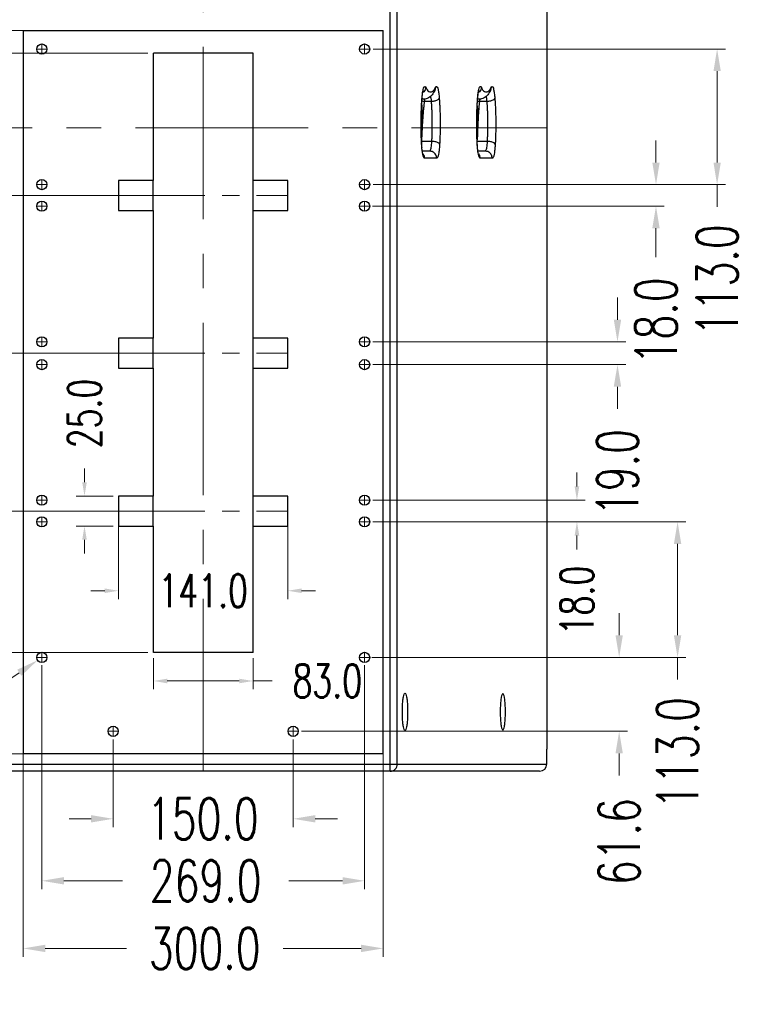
# Model space of a CAD drawing. Header units: inches. Extents: x 14363 to 22433, y -1689 to 5194.
# Tile 11 of 18: x 20160 to 20764, y 1915 to 2736. Entities that reach past the tile are written whole.
import ezdxf

# ---------------------------------------------------------------- set-up
doc = ezdxf.new("R2010")
doc.units = ezdxf.units.IN
doc.header["$LTSCALE"] = 23
doc.header["$MEASUREMENT"] = 0
doc.header["$PDMODE"] = 3
doc.header["$PDSIZE"] = 0.3125
doc.linetypes.add('CENTER', pattern=[2, 1.25, -0.25, 0.25, -0.25])
doc.layers.get('0').update_dxf_attribs({"linetype": 'CONTINUOUS'})
doc.layers.get('Defpoints').update_dxf_attribs({"linetype": 'CONTINUOUS'})
for name, color, linetype in [('3_ALL_AXES', 7, 'CONTINUOUS'), ('5标注', 1, 'CONTINUOUS'), ('7_ALL_FEATURES', 7, 'CONTINUOUS')]:
    doc.layers.add(name, color=color, linetype=linetype)
doc.layers.add('center', color=1, linetype='CENTER', lineweight=5)
doc.styles.add('TXT', font='txt.shx', dxfattribs={"width": 0.7, "bigfont": 'INTECAD.SHX'})
doc.dimstyles.new('标准样式', dxfattribs={"dimscale": 23, "dimtxt": 1.5, "dimasz": 0.8, "dimexe": 0.3, "dimexo": 0.2, "dimgap": 1, "dimtad": 0, "dimdec": 1, "dimzin": 1, "dimdsep": 46, "dimtxsty": 'TXT', "dimcen": 0.09, "dimclrd": 5, "dimclre": 252, "dimadec": 1, "dimazin": 0, "dimtfac": 1, "dimtdec": 1, "dimtofl": 0, "dimtmove": 0, "dimatfit": 3, "dimfxl": 0, "dimtzin": 0, "dimlwd": 13, "dimlwe": 13, "dimarcsym": 0})

# ---------------------------------------------------------------- blocks, each defined once
blk = doc.blocks.new('*D138')
at = {"layer": '5标注', "color": 5, "lineweight": 13}
for p, q in [((19947.74, 2476.19), (19947.74, 2494.59)), ((19947.74, 2307.89), (19947.74, 2289.49))]:
    blk.add_line(p, q, dxfattribs=at)
at = {"layer": '5标注', "color": 252, "lineweight": 13}
for p, q in [((20253.69, 2457.79), (19940.84, 2457.79)), ((20253.69, 2326.29), (19940.84, 2326.29))]:
    blk.add_line(p, q, dxfattribs=at)
at = {"layer": '5标注', "color": 5}
for points in [[(19944.67, 2476.19), (19950.8, 2476.19), (19947.74, 2457.79)], [(19944.67, 2307.89), (19950.8, 2307.89), (19947.74, 2326.29)]]:
    blk.add_solid(points, dxfattribs=at)
at = {"layer": 'Defpoints', "color": 0}
for p in [(20258.29, 2457.79), (19947.74, 2326.29), (20258.29, 2326.29)]:
    blk.add_point(p, dxfattribs=at)
at = {"layer": '5标注', "color": 0, "insert": (19947.74, 2390.62), "char_height": 34.5, "attachment_point": 5, "rotation": 90, "style": 'TXT'}
blk.add_mtext('131.5', dxfattribs=at)
blk = doc.blocks.new('*D137')
at = {"layer": '5标注', "color": 5, "lineweight": 13}
for p, q in [((19990.64, 2607.69), (19990.64, 2626.09)), ((19990.64, 2439.39), (19990.64, 2420.99))]:
    blk.add_line(p, q, dxfattribs=at)
at = {"layer": '5标注', "color": 252, "lineweight": 13}
for p, q in [((20253.69, 2589.29), (19983.74, 2589.29)), ((20253.69, 2457.79), (19983.74, 2457.79))]:
    blk.add_line(p, q, dxfattribs=at)
at = {"layer": '5标注', "color": 5}
for points in [[(19987.57, 2607.69), (19993.7, 2607.69), (19990.64, 2589.29)], [(19987.57, 2439.39), (19993.7, 2439.39), (19990.64, 2457.79)]]:
    blk.add_solid(points, dxfattribs=at)
at = {"layer": 'Defpoints', "color": 0}
for p in [(20258.29, 2589.29), (19990.64, 2457.79), (20258.29, 2457.79)]:
    blk.add_point(p, dxfattribs=at)
at = {"layer": '5标注', "color": 0, "insert": (19990.64, 2524.58), "char_height": 34.5, "attachment_point": 5, "rotation": 90, "style": 'TXT'}
blk.add_mtext('131.5', dxfattribs=at)
blk = doc.blocks.new('*D133')
at = {"layer": '5标注', "color": 252, "lineweight": 13}
for p, q in [((20163.09, 2129.15), (20163.09, 1954.87)), ((20463.09, 2129.15), (20463.09, 1954.87))]:
    blk.add_line(p, q, dxfattribs=at)
at = {"layer": '5标注', "color": 5, "lineweight": 13}
for p, q in [((20181.49, 1961.77), (20249.06, 1961.77)), ((20444.69, 1961.77), (20379.59, 1961.77))]:
    blk.add_line(p, q, dxfattribs=at)
at = {"layer": '5标注', "color": 5}
for points in [[(20181.49, 1964.84), (20181.49, 1958.7), (20163.09, 1961.77)], [(20444.69, 1964.84), (20444.69, 1958.7), (20463.09, 1961.77)]]:
    blk.add_solid(points, dxfattribs=at)
at = {"layer": 'Defpoints', "color": 0}
for p in [(20163.09, 2133.75), (20463.09, 2133.75), (20463.09, 1961.77)]:
    blk.add_point(p, dxfattribs=at)
at = {"layer": '5标注', "color": 0, "insert": (20314.33, 1961.77), "char_height": 34.5, "attachment_point": 5, "style": 'TXT'}
blk.add_mtext('300.0', dxfattribs=at)
blk = doc.blocks.new('*D132')
at = {"layer": '5标注', "color": 252, "lineweight": 13}
for p, q in [((20170.5, 2726.79), (19825.87, 2726.79)), ((20163.89, 2123.94), (19825.87, 2123.94))]:
    blk.add_line(p, q, dxfattribs=at)
at = {"layer": '5标注', "color": 5, "lineweight": 13}
for p, q in [((19832.77, 2708.39), (19832.77, 2492.63)), ((19832.77, 2142.34), (19832.77, 2354.05))]:
    blk.add_line(p, q, dxfattribs=at)
at = {"layer": '5标注', "color": 5}
for points in [[(19829.7, 2708.39), (19835.84, 2708.39), (19832.77, 2726.79)], [(19829.7, 2142.34), (19835.84, 2142.34), (19832.77, 2123.94)]]:
    blk.add_solid(points, dxfattribs=at)
at = {"layer": 'Defpoints', "color": 0}
for p in [(20175.1, 2726.79), (19832.77, 2123.94), (20168.49, 2123.94)]:
    blk.add_point(p, dxfattribs=at)
at = {"layer": '5标注', "color": 0, "insert": (19832.77, 2423.34), "char_height": 34.5, "attachment_point": 5, "rotation": 90, "style": 'TXT'}
blk.add_mtext('602.8', dxfattribs=at)
blk = doc.blocks.new('*D220')
at = {"layer": '5标注', "color": 252, "lineweight": 13}
for p, q in [((20176.52, 2204.29), (20180.66, 2204.29)), ((20178.59, 2202.22), (20178.59, 2206.36))]:
    blk.add_line(p, q, dxfattribs=at)
at = {"layer": '5标注', "color": 5, "lineweight": 13}
blk.add_line((20013.98, 2092.02), (20159.88, 2191.53), dxfattribs=at)
at = {"layer": '5标注', "color": 5}
blk.add_solid([(20158.15, 2194.06), (20161.61, 2188.99), (20175.08, 2201.89)], dxfattribs=at)
at = {"layer": 'Defpoints', "color": 0}
for p in [(20175.08, 2201.89), (20182.1, 2206.68)]:
    blk.add_point(p, dxfattribs=at)
at = {"layer": '5标注', "color": 0, "insert": (19952.58, 2050.14), "char_height": 34.5, "attachment_point": 5, "rotation": 34.29632, "style": 'TXT'}
blk.add_mtext('\\A1;{\\H0.75x;\\S18-∅8.5^ 打M6埋钉;}', dxfattribs=at)
blk = doc.blocks.new('*D219')
at = {"layer": '5标注', "color": 252, "lineweight": 13}
for p, q in [((20271.59, 2203.74), (20271.59, 2177.74)), ((20354.59, 2203.74), (20354.59, 2177.74))]:
    blk.add_line(p, q, dxfattribs=at)
at = {"layer": '5标注', "color": 5, "lineweight": 13}
for p, q in [((20283.09, 2184.64), (20343.09, 2184.64)), ((20354.59, 2184.64), (20370.69, 2184.64))]:
    blk.add_line(p, q, dxfattribs=at)
at = {"layer": '5标注', "color": 5}
for points in [[(20283.09, 2186.55), (20283.09, 2182.72), (20271.59, 2184.64)], [(20343.09, 2186.55), (20343.09, 2182.72), (20354.59, 2184.64)]]:
    blk.add_solid(points, dxfattribs=at)
at = {"layer": 'Defpoints', "color": 0}
for p in [(20271.59, 2208.34), (20354.59, 2208.34), (20271.59, 2184.64)]:
    blk.add_point(p, dxfattribs=at)
at = {"layer": '5标注', "color": 0, "insert": (20416.46, 2184.64), "char_height": 27.6, "attachment_point": 5, "style": 'TXT'}
blk.add_mtext('83.0', dxfattribs=at)
blk = doc.blocks.new('*D218')
at = {"layer": '5标注', "color": 252, "lineweight": 13}
for p, q in [((20266.99, 2707.94), (19883.1, 2707.94)), ((20266.99, 2208.34), (19883.1, 2208.34))]:
    blk.add_line(p, q, dxfattribs=at)
at = {"layer": '5标注', "color": 5, "lineweight": 13}
for p, q in [((19890, 2689.54), (19890, 2522.21)), ((19890, 2226.74), (19890, 2379.61))]:
    blk.add_line(p, q, dxfattribs=at)
at = {"layer": '5标注', "color": 5}
for points in [[(19886.94, 2689.54), (19893.07, 2689.54), (19890, 2707.94)], [(19886.94, 2226.74), (19893.07, 2226.74), (19890, 2208.34)]]:
    blk.add_solid(points, dxfattribs=at)
at = {"layer": 'Defpoints', "color": 0}
for p in [(20271.59, 2707.94), (19890, 2208.34), (20271.59, 2208.34)]:
    blk.add_point(p, dxfattribs=at)
at = {"layer": '5标注', "color": 0, "insert": (19890, 2450.91), "char_height": 34.5, "attachment_point": 5, "rotation": 90, "style": 'TXT'}
blk.add_mtext('499.6', dxfattribs=at)
blk = doc.blocks.new('*D217')
at = {"layer": '5标注', "color": 252, "lineweight": 13}
for p, q in [((20242.59, 2315.8), (20242.59, 2252.94)), ((20383.59, 2315.8), (20383.59, 2252.94))]:
    blk.add_line(p, q, dxfattribs=at)
at = {"layer": '5标注', "color": 5, "lineweight": 13}
for p, q in [((20231.09, 2259.84), (20219.59, 2259.84)), ((20395.09, 2259.84), (20406.59, 2259.84))]:
    blk.add_line(p, q, dxfattribs=at)
at = {"layer": '5标注', "color": 5}
for points in [[(20231.09, 2261.76), (20231.09, 2257.93), (20242.59, 2259.84)], [(20395.09, 2261.76), (20395.09, 2257.93), (20383.59, 2259.84)]]:
    blk.add_solid(points, dxfattribs=at)
at = {"layer": 'Defpoints', "color": 0}
for p in [(20242.59, 2320.4), (20383.59, 2320.4), (20383.59, 2259.84)]:
    blk.add_point(p, dxfattribs=at)
at = {"layer": '5标注', "color": 0, "insert": (20313.09, 2259.84), "char_height": 27.6, "attachment_point": 5, "style": 'TXT'}
blk.add_mtext('141.0', dxfattribs=at)
blk = doc.blocks.new('*D216')
at = {"layer": '5标注', "color": 5, "lineweight": 13}
for p, q in [((20214.2, 2350.29), (20214.2, 2361.79)), ((20214.2, 2302.29), (20214.2, 2290.79))]:
    blk.add_line(p, q, dxfattribs=at)
at = {"layer": '5标注', "color": 252, "lineweight": 13}
for p, q in [((20237.99, 2338.79), (20207.3, 2338.79)), ((20237.99, 2313.79), (20207.3, 2313.79))]:
    blk.add_line(p, q, dxfattribs=at)
at = {"layer": '5标注', "color": 5}
for points in [[(20212.28, 2350.29), (20216.11, 2350.29), (20214.2, 2338.79)], [(20212.28, 2302.29), (20216.11, 2302.29), (20214.2, 2313.79)]]:
    blk.add_solid(points, dxfattribs=at)
at = {"layer": 'Defpoints', "color": 0}
for p in [(20214.2, 2338.79), (20242.59, 2338.79), (20242.59, 2313.79)]:
    blk.add_point(p, dxfattribs=at)
at = {"layer": '5标注', "color": 0, "insert": (20214.2, 2407.56), "char_height": 27.6, "attachment_point": 5, "rotation": 90, "style": 'TXT'}
blk.add_mtext('25.0', dxfattribs=at)
blk = doc.blocks.new('*D215')
at = {"layer": '5标注', "color": 252, "lineweight": 13}
for p, q in [((20238.09, 2135.85), (20238.09, 2062.88)), ((20388.09, 2135.85), (20388.09, 2062.88))]:
    blk.add_line(p, q, dxfattribs=at)
at = {"layer": '5标注', "color": 5, "lineweight": 13}
for p, q in [((20219.69, 2069.78), (20201.29, 2069.78)), ((20406.49, 2069.78), (20424.89, 2069.78))]:
    blk.add_line(p, q, dxfattribs=at)
at = {"layer": '5标注', "color": 5}
for points in [[(20219.69, 2072.84), (20219.69, 2066.71), (20238.09, 2069.78)], [(20406.49, 2072.84), (20406.49, 2066.71), (20388.09, 2069.78)]]:
    blk.add_solid(points, dxfattribs=at)
at = {"layer": 'Defpoints', "color": 0}
for p in [(20238.09, 2140.45), (20388.09, 2140.45), (20388.09, 2069.78)]:
    blk.add_point(p, dxfattribs=at)
at = {"layer": '5标注', "color": 0, "insert": (20312.75, 2069.78), "char_height": 34.5, "attachment_point": 5, "style": 'TXT'}
blk.add_mtext('150.0', dxfattribs=at)
blk = doc.blocks.new('*D214')
at = {"layer": '5标注', "color": 252, "lineweight": 13}
for p, q in [((20178.59, 2197.92), (20178.59, 2011.2)), ((20447.59, 2197.92), (20447.59, 2011.2))]:
    blk.add_line(p, q, dxfattribs=at)
at = {"layer": '5标注', "color": 5, "lineweight": 13}
for p, q in [((20196.99, 2018.1), (20245.83, 2018.1)), ((20429.19, 2018.1), (20384.41, 2018.1))]:
    blk.add_line(p, q, dxfattribs=at)
at = {"layer": '5标注', "color": 5}
for points in [[(20196.99, 2021.17), (20196.99, 2015.03), (20178.59, 2018.1)], [(20429.19, 2021.17), (20429.19, 2015.03), (20447.59, 2018.1)]]:
    blk.add_solid(points, dxfattribs=at)
at = {"layer": 'Defpoints', "color": 0}
for p in [(20178.59, 2202.52), (20447.59, 2202.52), (20178.59, 2018.1)]:
    blk.add_point(p, dxfattribs=at)
at = {"layer": '5标注', "color": 0, "insert": (20315.12, 2018.1), "char_height": 34.5, "attachment_point": 5, "style": 'TXT'}
blk.add_mtext('269.0', dxfattribs=at)
blk = doc.blocks.new('*D213')
at = {"layer": '5标注', "color": 5, "lineweight": 13}
for p, q in [((20659.7, 2222.69), (20659.7, 2241.09)), ((20659.7, 2124.29), (20659.7, 2105.89))]:
    blk.add_line(p, q, dxfattribs=at)
at = {"layer": '5标注', "color": 252, "lineweight": 13}
for p, q in [((20464.55, 2204.29), (20666.6, 2204.29)), ((20394.96, 2142.69), (20666.6, 2142.69))]:
    blk.add_line(p, q, dxfattribs=at)
at = {"layer": '5标注', "color": 5}
for points in [[(20656.63, 2222.69), (20662.76, 2222.69), (20659.7, 2204.29)], [(20656.63, 2124.29), (20662.76, 2124.29), (20659.7, 2142.69)]]:
    blk.add_solid(points, dxfattribs=at)
at = {"layer": 'Defpoints', "color": 0}
for p in [(20459.95, 2204.29), (20390.36, 2142.69), (20659.7, 2142.69)]:
    blk.add_point(p, dxfattribs=at)
at = {"layer": '5标注', "color": 0, "insert": (20659.7, 2050.69), "char_height": 34.5, "attachment_point": 5, "rotation": 90, "style": 'TXT'}
blk.add_mtext('61.6', dxfattribs=at)
blk = doc.blocks.new('*D212')
at = {"layer": '5标注', "color": 252, "lineweight": 13}
for p, q in [((20462.01, 2317.29), (20715.27, 2317.29)), ((20453.74, 2204.29), (20715.27, 2204.29))]:
    blk.add_line(p, q, dxfattribs=at)
at = {"layer": '5标注', "color": 5, "lineweight": 13}
for p, q in [((20708.37, 2298.89), (20708.37, 2222.69)), ((20708.37, 2204.29), (20708.37, 2185.89))]:
    blk.add_line(p, q, dxfattribs=at)
at = {"layer": '5标注', "color": 5}
for points in [[(20705.3, 2298.89), (20711.43, 2298.89), (20708.37, 2317.29)], [(20705.3, 2222.69), (20711.43, 2222.69), (20708.37, 2204.29)]]:
    blk.add_solid(points, dxfattribs=at)
at = {"layer": 'Defpoints', "color": 0}
for p in [(20457.41, 2317.29), (20449.14, 2204.29), (20708.37, 2204.29)]:
    blk.add_point(p, dxfattribs=at)
at = {"layer": '5标注', "color": 0, "insert": (20708.37, 2124.65), "char_height": 34.5, "attachment_point": 5, "rotation": 90, "style": 'TXT'}
blk.add_mtext('113.0', dxfattribs=at)
blk = doc.blocks.new('*D211')
at = {"layer": '5标注', "color": 5, "lineweight": 13}
for p, q in [((20624.51, 2346.79), (20624.51, 2358.29)), ((20624.51, 2305.79), (20624.51, 2294.29))]:
    blk.add_line(p, q, dxfattribs=at)
at = {"layer": '5标注', "color": 252, "lineweight": 13}
for p, q in [((20454.37, 2335.29), (20631.41, 2335.29)), ((20454.37, 2317.29), (20631.41, 2317.29))]:
    blk.add_line(p, q, dxfattribs=at)
at = {"layer": '5标注', "color": 5}
for points in [[(20622.59, 2346.79), (20626.43, 2346.79), (20624.51, 2335.29)], [(20622.59, 2305.79), (20626.43, 2305.79), (20624.51, 2317.29)]]:
    blk.add_solid(points, dxfattribs=at)
at = {"layer": 'Defpoints', "color": 0}
for p in [(20449.77, 2335.29), (20449.77, 2317.29), (20624.51, 2317.29)]:
    blk.add_point(p, dxfattribs=at)
at = {"layer": '5标注', "color": 0, "insert": (20624.51, 2251.74), "char_height": 27.6, "attachment_point": 5, "rotation": 90, "style": 'TXT'}
blk.add_mtext('18.0', dxfattribs=at)
blk = doc.blocks.new('*D210')
at = {"layer": '5标注', "color": 5, "lineweight": 13}
for p, q in [((20658.29, 2485.69), (20658.29, 2504.09)), ((20658.29, 2429.89), (20658.29, 2411.47))]:
    blk.add_line(p, q, dxfattribs=at)
at = {"layer": '5标注', "color": 252, "lineweight": 13}
for p, q in [((20454.37, 2467.29), (20665.19, 2467.29)), ((20454.37, 2448.29), (20665.19, 2448.29))]:
    blk.add_line(p, q, dxfattribs=at)
at = {"layer": '5标注', "color": 5}
for points in [[(20655.22, 2485.69), (20661.36, 2485.69), (20658.29, 2467.29)], [(20655.22, 2429.89), (20661.36, 2429.89), (20658.29, 2448.29)]]:
    blk.add_solid(points, dxfattribs=at)
at = {"layer": 'Defpoints', "color": 0}
for p in [(20449.77, 2467.29), (20449.77, 2448.29), (20658.29, 2448.29)]:
    blk.add_point(p, dxfattribs=at)
at = {"layer": '5标注', "color": 0, "insert": (20658.29, 2358.28), "char_height": 34.5, "attachment_point": 5, "rotation": 90, "style": 'TXT'}
blk.add_mtext('19.0', dxfattribs=at)
blk = doc.blocks.new('*D209')
at = {"layer": '5标注', "color": 5, "lineweight": 13}
for p, q in [((20690.37, 2616.69), (20690.37, 2635.09)), ((20690.37, 2561.89), (20690.37, 2537.95))]:
    blk.add_line(p, q, dxfattribs=at)
at = {"layer": '5标注', "color": 252, "lineweight": 13}
for p, q in [((20463.03, 2598.29), (20697.27, 2598.29)), ((20454.26, 2580.29), (20697.27, 2580.29))]:
    blk.add_line(p, q, dxfattribs=at)
at = {"layer": '5标注', "color": 5}
for points in [[(20687.3, 2616.69), (20693.43, 2616.69), (20690.37, 2598.29)], [(20687.3, 2561.89), (20693.43, 2561.89), (20690.37, 2580.29)]]:
    blk.add_solid(points, dxfattribs=at)
at = {"layer": 'Defpoints', "color": 0}
for p in [(20458.43, 2598.29), (20449.66, 2580.29), (20690.37, 2580.29)]:
    blk.add_point(p, dxfattribs=at)
at = {"layer": '5标注', "color": 0, "insert": (20690.37, 2484.76), "char_height": 34.5, "attachment_point": 5, "rotation": 90, "style": 'TXT'}
blk.add_mtext('18.0', dxfattribs=at)
blk = doc.blocks.new('*D208')
at = {"layer": '5标注', "color": 252, "lineweight": 13}
for p, q in [((20454.81, 2711.29), (20748.22, 2711.29)), ((20454.81, 2598.29), (20748.22, 2598.29))]:
    blk.add_line(p, q, dxfattribs=at)
at = {"layer": '5标注', "color": 5, "lineweight": 13}
for p, q in [((20741.32, 2692.89), (20741.32, 2616.69)), ((20741.32, 2598.29), (20741.32, 2579.89))]:
    blk.add_line(p, q, dxfattribs=at)
at = {"layer": '5标注', "color": 5}
for points in [[(20738.26, 2692.89), (20744.39, 2692.89), (20741.32, 2711.29)], [(20738.26, 2616.69), (20744.39, 2616.69), (20741.32, 2598.29)]]:
    blk.add_solid(points, dxfattribs=at)
at = {"layer": 'Defpoints', "color": 0}
for p in [(20450.21, 2711.29), (20450.21, 2598.29), (20741.32, 2598.29)]:
    blk.add_point(p, dxfattribs=at)
at = {"layer": '5标注', "color": 0, "insert": (20741.32, 2518.65), "char_height": 34.5, "attachment_point": 5, "rotation": 90, "style": 'TXT'}
blk.add_mtext('113.0', dxfattribs=at)

msp = doc.modelspace()

# ---------------------------------------------------------------- linework, layer by layer
at = {"color": 7, "linetype": 'Continuous'}
for p, q in [((20599.39, 3163.44), (20599.39, 2127.94)), ((20163.09, 2726.79), (20463.09, 2726.79)), ((20163.09, 2726.79), (20163.09, 2123.94)), ((20463.09, 2123.94), (20463.09, 2726.79)), ((20506.65, 2679.47), (20506.09, 2676.82)), ((20552.98, 2679.47), (20552.42, 2676.82)), ((20495.4, 2669.97), (20495.43, 2670.43)), ((20495.43, 2670.43), (20495.47, 2669.97)), ((20495.47, 2669.97), (20495.51, 2670.42)), ((20496.65, 2669.44), (20495.47, 2669.44)), ((20497.61, 2667.57), (20498.01, 2669.8)), ((20503.05, 2667.57), (20497.61, 2667.57)), ((20541.73, 2669.97), (20541.77, 2670.43)), ((20541.77, 2670.43), (20541.81, 2669.97)), ((20541.81, 2669.97), (20541.84, 2670.42)), ((20542.98, 2669.44), (20541.81, 2669.44)), ((20542.3, 2667.88), (20542.58, 2667.79)), ((20549.38, 2667.57), (20543.56, 2667.57)), ((20495.18, 2634.3), (20495.34, 2637.3)), ((20503.34, 2634.3), (20495.18, 2634.3)), ((20541.45, 2633.32), (20541.51, 2634.3)), ((20541.51, 2634.3), (20541.67, 2637.3)), ((20549.68, 2634.3), (20541.51, 2634.3)), ((20495.09, 2632.11), (20495.07, 2632.44)), ((20495.09, 2632.11), (20495.14, 2632.45)), ((20495.16, 2632.12), (20495.14, 2632.45)), ((20501.65, 2626.24), (20495.74, 2626.24)), ((20541.43, 2632.11), (20541.41, 2632.44)), ((20541.43, 2632.11), (20541.48, 2632.45)), ((20541.5, 2632.12), (20541.48, 2632.45)), ((20547.99, 2626.24), (20542.07, 2626.24)), ((20507.59, 2620.24), (20497.58, 2620.24)), ((20553.93, 2620.24), (20543.92, 2620.24)), ((20463.09, 2123.94), (20163.09, 2123.94))]:
    msp.add_line(p, q, dxfattribs=at)
for points in [[(20495.15, 2664.46), (20495.29, 2660.81), (20495.41, 2650.18), (20495.23, 2640.2), (20495.02, 2635.56)], [(20541.46, 2664.02), (20541.6, 2660.55), (20541.73, 2649.91), (20541.56, 2640.02), (20541.36, 2635.56)]]:
    msp.add_lwpolyline(points, dxfattribs=at)
for points, start_tangent, end_tangent in [([(20495.83, 2674.33), (20496.4, 2677.54), (20497.09, 2679.58), (20497.83, 2680.21), (20498.52, 2679.47)], (0.146419, 0.989223), (0.442459, -0.896789)), ([(20496.07, 2675.02), (20496.35, 2676.34), (20496.48, 2676.73)], (0.129429, 0.991589), (0.301081, 0.953598)), ([(20498.52, 2679.47), (20497.61, 2676.59), (20496.21, 2675.05)], (-0.041417, -0.999142), (-0.786928, -0.617045)), ([(20506.09, 2676.82), (20503.83, 2673.2), (20500.75, 2670.53), (20496.65, 2669.44)], (-0.442459, -0.896789), (-1, 0)), ([(20498.52, 2679.47), (20501.21, 2675.89), (20503.96, 2675.89)], (0.442459, -0.896789), (0.910072, 0.41445)), ([(20503.96, 2675.89), (20505.49, 2677.29)], (0.910072, 0.41445), (0.559214, 0.829023)), ([(20505.49, 2677.29), (20506.65, 2679.47)], (0.559214, 0.829023), (0.442459, 0.896789)), ([(20506.65, 2679.47), (20507.33, 2680.2), (20508.05, 2679.63), (20508.75, 2677.64), (20509.33, 2674.43), (20509.74, 2670.43)], (0.442459, 0.896789), (0.07741, -0.996999)), ([(20542.17, 2674.33), (20542.74, 2677.54), (20543.43, 2679.58), (20544.16, 2680.21), (20544.86, 2679.47)], (0.146419, 0.989223), (0.442459, -0.896789)), ([(20542.41, 2675.02), (20542.68, 2676.34), (20542.81, 2676.73)], (0.129429, 0.991589), (0.301081, 0.953598)), ([(20544.86, 2679.47), (20543.95, 2676.59), (20542.55, 2675.05)], (-0.041417, -0.999142), (-0.786928, -0.617045)), ([(20552.42, 2676.82), (20550.17, 2673.2), (20547.08, 2670.53), (20542.98, 2669.44)], (-0.442459, -0.896789), (-1, 0)), ([(20544.86, 2679.47), (20547.55, 2675.89), (20550.29, 2675.89)], (0.442459, -0.896789), (0.910072, 0.41445)), ([(20550.29, 2675.89), (20551.82, 2677.29)], (0.910072, 0.41445), (0.559214, 0.829023)), ([(20551.82, 2677.29), (20552.98, 2679.47)], (0.559214, 0.829023), (0.442459, 0.896789)), ([(20552.98, 2679.47), (20553.66, 2680.2), (20554.39, 2679.63), (20555.08, 2677.64), (20555.66, 2674.43), (20556.08, 2670.43)], (0.442459, 0.896789), (0.07741, -0.996999)), ([(20494.92, 2635.61), (20494.77, 2639.65), (20494.68, 2644.09), (20494.64, 2648.79), (20494.68, 2653.59), (20494.79, 2658.31), (20494.96, 2662.78), (20495.18, 2666.86)], (-0.042985, 0.999076), (0.062022, 0.998075)), ([(20495.14, 2632.45), (20494.78, 2641.79), (20494.72, 2651.5), (20494.95, 2661.06), (20495.47, 2669.97)], (-0.055996, 0.998431), (0.07741, 0.996999)), ([(20495.18, 2666.86), (20495.4, 2669.97)], (0.062022, 0.998075), (0.075328, 0.997159)), ([(20495.35, 2668.34), (20496.17, 2667.94), (20496.25, 2667.91)], (0.769285, -0.638906), (0.952476, -0.304615)), ([(20495.43, 2670.43), (20495.83, 2674.33)], (0.07741, 0.996999), (0.146419, 0.989223)), ([(20495.46, 2669.81), (20496.65, 2669.62)], (0.944365, -0.3289), (1, -0.000013)), ([(20495.51, 2670.42), (20495.76, 2672.91), (20496.07, 2675.02)], (0.079271, 0.996853), (0.129429, 0.991589)), ([(20496.25, 2667.91), (20497.61, 2667.57)], (0.952476, -0.304615), (0.987109, -0.160051)), ([(20497.24, 2664.82), (20497.61, 2667.57)], (0.120126, 0.992759), (0.14489, 0.989448)), ([(20502.46, 2672.01), (20502.77, 2670.28), (20503.05, 2667.57)], (0.187146, -0.982332), (0.07741, -0.996999)), ([(20509.74, 2670.43), (20508.57, 2669), (20506.12, 2667.95), (20503.05, 2667.57)], (-0.25472, -0.967015), (-1, 0)), ([(20503.05, 2667.57), (20503.25, 2664.68), (20503.44, 2661.32), (20503.59, 2657.56), (20503.69, 2653.54), (20503.73, 2649.38), (20503.71, 2645.23), (20503.63, 2641.25), (20503.5, 2637.57), (20503.34, 2634.3)], (0.07741, -0.996999), (-0.055996, -0.998431)), ([(20509.74, 2670.43), (20509.98, 2667.1), (20510.19, 2663.23), (20510.37, 2658.9), (20510.48, 2654.27), (20510.53, 2649.47), (20510.5, 2644.7), (20510.41, 2640.11), (20510.27, 2635.87), (20510.08, 2632.11)], (0.07741, -0.996999), (-0.055996, -0.998431)), ([(20541.25, 2635.61), (20541.11, 2639.65), (20541.01, 2644.09), (20540.98, 2648.79), (20541.01, 2653.59), (20541.12, 2658.31), (20541.3, 2662.78), (20541.52, 2666.86)], (-0.042985, 0.999076), (0.062022, 0.998075)), ([(20541.48, 2632.45), (20541.12, 2641.79), (20541.05, 2651.5), (20541.29, 2661.06), (20541.81, 2669.97)], (-0.055996, 0.998431), (0.07741, 0.996999)), ([(20541.52, 2666.86), (20541.73, 2669.97)], (0.062022, 0.998075), (0.075328, 0.997159)), ([(20541.67, 2668.16), (20542.3, 2667.88)], (0.814979, -0.579491), (0.952307, -0.305142)), ([(20541.77, 2670.43), (20542.17, 2674.33)], (0.07741, 0.996999), (0.146419, 0.989223)), ([(20541.8, 2669.81), (20542.98, 2669.62)], (0.944365, -0.3289), (1, -0.000013)), ([(20541.84, 2670.42), (20542.1, 2672.91), (20542.41, 2675.02)], (0.079271, 0.996853), (0.129429, 0.991589)), ([(20542.58, 2667.79), (20543.56, 2667.57)], (0.958946, -0.283588), (0.989107, -0.1472)), ([(20543.25, 2664.82), (20543.56, 2667.57)], (0.101459, 0.99484), (0.124719, 0.992192)), ([(20543.56, 2667.57), (20543.7, 2668.63), (20543.84, 2669.67)], (0.150796, 0.988565), (0.133928, 0.990991)), ([(20548.79, 2672.01), (20549.1, 2670.28), (20549.38, 2667.57)], (0.187146, -0.982332), (0.07741, -0.996999)), ([(20556.08, 2670.43), (20554.9, 2669), (20552.45, 2667.95), (20549.38, 2667.57)], (-0.25472, -0.967015), (-1, 0)), ([(20549.38, 2667.57), (20549.59, 2664.68), (20549.77, 2661.32), (20549.93, 2657.56), (20550.03, 2653.54), (20550.07, 2649.38), (20550.05, 2645.23), (20549.97, 2641.25), (20549.84, 2637.57), (20549.68, 2634.3)], (0.07741, -0.996999), (-0.055996, -0.998431)), ([(20556.08, 2670.43), (20556.31, 2667.1), (20556.53, 2663.23), (20556.7, 2658.9), (20556.82, 2654.27), (20556.86, 2649.47), (20556.84, 2644.7), (20556.75, 2640.11), (20556.6, 2635.87), (20556.42, 2632.11)], (0.07741, -0.996999), (-0.055996, -0.998431)), ([(20495.34, 2637.3), (20495.5, 2640.36), (20495.66, 2643.47), (20495.83, 2646.6), (20496, 2649.74), (20496.19, 2652.87), (20496.41, 2655.96), (20496.65, 2659), (20496.92, 2661.95), (20497.24, 2664.82)], (0.052749, 0.998608), (0.120126, 0.992759)), ([(20541.67, 2637.3), (20541.82, 2640.36), (20541.96, 2643.47), (20542.09, 2646.61), (20542.24, 2649.75), (20542.39, 2652.88), (20542.56, 2655.97), (20542.76, 2659), (20542.98, 2661.96), (20543.25, 2664.82)], (0.049511, 0.998774), (0.101459, 0.99484)), ([(20495.07, 2632.44), (20494.92, 2635.61)], (-0.054715, 0.998502), (-0.042985, 0.999076)), ([(20494.96, 2634.22), (20495.06, 2634.29), (20495.18, 2634.3)], (0.095694, 0.995411), (1, 0)), ([(20495.1, 2633.08), (20495.18, 2634.3)], (0.074157, 0.997247), (0.055996, 0.998431)), ([(20503.34, 2634.3), (20503.14, 2631.61), (20502.85, 2629.36), (20502.49, 2627.66), (20502.08, 2626.6), (20501.65, 2626.24)], (-0.055996, -0.998431), (-1, 0)), ([(20510.08, 2632.11), (20508.89, 2633.21), (20506.42, 2634.01), (20503.34, 2634.3)], (-0.342598, 0.939482), (-1, 0)), ([(20541.41, 2632.44), (20541.25, 2635.61)], (-0.054715, 0.998502), (-0.042985, 0.999076)), ([(20541.3, 2634.22), (20541.39, 2634.29), (20541.51, 2634.3)], (0.095754, 0.995405), (1, 0.000023)), ([(20549.68, 2634.3), (20549.47, 2631.61), (20549.18, 2629.36), (20548.82, 2627.66), (20548.42, 2626.6), (20547.99, 2626.24)], (-0.055996, -0.998431), (-1, 0)), ([(20556.42, 2632.11), (20555.22, 2633.21), (20552.76, 2634.01), (20549.68, 2634.3)], (-0.342598, 0.939482), (-1, 0)), ([(20495.4, 2628.16), (20495.09, 2632.11)], (-0.098435, 0.995143), (-0.055996, 0.998431)), ([(20495.42, 2628.88), (20495.16, 2632.12)], (-0.107604, 0.994194), (-0.057597, 0.99834)), ([(20497.58, 2620.24), (20496.94, 2620.78), (20496.35, 2622.35), (20495.82, 2624.85), (20495.4, 2628.16)], (-1, 0), (-0.098435, 0.995143)), ([(20496.25, 2623.68), (20496.25, 2623.68), (20496.05, 2624.52), (20495.74, 2626.25), (20495.42, 2628.88)], (0.890502, 0.45498), (-0.107604, 0.994194)), ([(20507.59, 2620.24), (20506.8, 2623.24), (20504.62, 2625.43), (20501.65, 2626.24)], (0, 1), (-1, 0)), ([(20510.08, 2632.11), (20509.78, 2628.16), (20509.35, 2624.85), (20508.83, 2622.35), (20508.23, 2620.78), (20507.59, 2620.24)], (-0.055996, -0.998431), (-1, 0)), ([(20541.73, 2628.16), (20541.43, 2632.11)], (-0.098435, 0.995143), (-0.055996, 0.998431)), ([(20541.75, 2628.88), (20541.5, 2632.12)], (-0.107604, 0.994194), (-0.057597, 0.99834)), ([(20543.92, 2620.24), (20543.28, 2620.78), (20542.68, 2622.35), (20542.16, 2624.85), (20541.73, 2628.16)], (-1, 0), (-0.098435, 0.995143)), ([(20542.59, 2623.68), (20542.59, 2623.68), (20542.39, 2624.52), (20542.07, 2626.25), (20541.75, 2628.88)], (0.890502, 0.45498), (-0.107604, 0.994194)), ([(20553.93, 2620.24), (20553.13, 2623.24), (20550.96, 2625.43), (20547.99, 2626.24)], (0, 1), (-1, 0)), ([(20556.42, 2632.11), (20556.11, 2628.16), (20555.68, 2624.85), (20555.16, 2622.35), (20554.56, 2620.78), (20553.93, 2620.24)], (-0.055996, -0.998431), (-1, 0)), ([(20497.58, 2620.24), (20496.78, 2623.24), (20496.37, 2623.88)], (0, 1), (-0.602087, 0.798431)), ([(20543.92, 2620.24), (20543.12, 2623.24), (20542.7, 2623.88)], (0, 1), (-0.602087, 0.798431))]:
    msp.add_spline(points, degree=3, dxfattribs=dict(at, start_tangent=start_tangent, end_tangent=end_tangent))
at = {"layer": '3_ALL_AXES', "color": 7, "linetype": 'Continuous'}
for centre in [(20178.59, 2711.29), (20447.59, 2711.29), (20178.59, 2598.29), (20447.59, 2598.29), (20178.59, 2580.29), (20447.59, 2580.29), (20178.59, 2467.29), (20447.59, 2467.29), (20178.59, 2448.29), (20447.59, 2448.29), (20178.59, 2335.29), (20447.59, 2335.29), (20178.59, 2317.29), (20447.59, 2317.29), (20178.59, 2204.29), (20447.59, 2204.29), (20238.09, 2142.69), (20388.09, 2142.69)]:
    msp.add_circle(centre, 4.25, dxfattribs=at)
for points, start_tangent, end_tangent in [([(20481.24, 2143.44), (20480.56, 2144.2), (20479.94, 2146.4), (20479.45, 2149.83), (20479.13, 2154.15), (20479.02, 2158.94), (20479.13, 2163.73), (20479.45, 2168.05), (20479.94, 2171.48), (20480.56, 2173.68), (20481.24, 2174.44)], (-1, 0), (1, 0)), ([(20481.24, 2174.44), (20481.93, 2173.68), (20482.54, 2171.48), (20483.03, 2168.05), (20483.35, 2163.73), (20483.46, 2158.94), (20483.35, 2154.15), (20483.03, 2149.83), (20482.54, 2146.4), (20481.93, 2144.2), (20481.24, 2143.44)], (1, 0), (-1, 0)), ([(20562.76, 2174.19), (20562.08, 2173.44), (20561.47, 2171.28), (20560.99, 2167.9), (20560.68, 2163.65), (20560.58, 2158.94), (20560.68, 2154.23), (20560.99, 2149.97), (20561.47, 2146.6), (20562.08, 2144.43), (20562.76, 2143.69)], (-1, 0), (1, 0)), ([(20562.76, 2143.69), (20563.43, 2144.43), (20564.04, 2146.6), (20564.52, 2149.97), (20564.83, 2154.23), (20564.94, 2158.94), (20564.83, 2163.65), (20564.52, 2167.9), (20564.04, 2171.28), (20563.43, 2173.44), (20562.76, 2174.19)], (1, 0), (-1, 0))]:
    msp.add_spline(points, degree=3, dxfattribs=dict(at, start_tangent=start_tangent, end_tangent=end_tangent))
at = {"layer": '7_ALL_FEATURES', "color": 7, "linetype": 'Continuous'}
for p, q in [((20468.89, 2109.44), (20468.89, 3181.94)), ((20474.83, 2115.44), (20474.83, 3175.94)), ((20354.59, 2707.94), (20271.59, 2707.94)), ((20271.59, 2601.79), (20271.59, 2707.94)), ((20354.59, 2601.79), (20354.59, 2707.94)), ((20271.59, 2601.79), (20242.59, 2601.79)), ((20242.59, 2601.79), (20242.59, 2576.79)), ((20271.37, 2576.79), (20271.37, 2601.79)), ((20383.59, 2601.79), (20354.59, 2601.79)), ((20354.82, 2576.79), (20354.82, 2601.79)), ((20383.59, 2576.79), (20383.59, 2601.79)), ((20242.59, 2576.79), (20271.59, 2576.79)), ((20271.59, 2470.29), (20271.59, 2576.79)), ((20354.59, 2470.29), (20354.59, 2576.79)), ((20354.59, 2576.79), (20383.59, 2576.79)), ((20242.59, 2470.29), (20242.59, 2445.29)), ((20271.59, 2470.29), (20242.59, 2470.29)), ((20271.37, 2445.29), (20271.37, 2470.29)), ((20383.59, 2470.29), (20354.59, 2470.29)), ((20354.82, 2445.29), (20354.82, 2470.29)), ((20383.59, 2445.29), (20383.59, 2470.29)), ((20242.59, 2445.29), (20271.59, 2445.29)), ((20271.59, 2338.79), (20271.59, 2445.29)), ((20354.59, 2338.79), (20354.59, 2445.29)), ((20354.59, 2445.29), (20383.59, 2445.29)), ((20242.59, 2338.79), (20242.59, 2313.79)), ((20271.59, 2338.79), (20242.59, 2338.79)), ((20271.37, 2313.79), (20271.37, 2338.79)), ((20383.59, 2338.79), (20354.59, 2338.79)), ((20354.82, 2313.79), (20354.82, 2338.79)), ((20383.59, 2313.79), (20383.59, 2338.79)), ((20242.59, 2313.79), (20271.59, 2313.79)), ((20271.59, 2208.34), (20271.59, 2313.79)), ((20354.59, 2208.34), (20354.59, 2313.79)), ((20354.59, 2313.79), (20383.59, 2313.79)), ((20354.59, 2208.34), (20271.59, 2208.34)), ((20599.39, 2115.44), (20599.39, 2127.94)), ((20026.79, 2115.44), (20599.39, 2115.44)), ((20593.39, 2109.44), (20032.79, 2109.44))]:
    msp.add_line(p, q, dxfattribs=at)
msp.add_arc((20593.39, 2115.44), 6, 270, 0, dxfattribs=at)
at = {"layer": '7_ALL_FEATURES', "color": 7, "linetype": 'Continuous', "start_tangent": (1, 0), "end_tangent": (0, 1)}
msp.add_spline([(20468.89, 2109.44), (20471.17, 2109.89), (20473.09, 2111.2), (20474.38, 2113.14), (20474.83, 2115.44)], degree=3, dxfattribs=at)
at = {"layer": 'center', "color": 1, "linetype": 'CENTER', "ltscale": 5}
for p, q in [((20313.09, 2109.44), (20313.09, 3181.94)), ((20026.79, 2645.69), (20599.39, 2645.69))]:
    msp.add_line(p, q, dxfattribs=at)
at = {"layer": 'center', "color": 1, "linetype": 'CENTER', "ltscale": 0.85}
for p, q in [((20174.34, 2711.29), (20182.84, 2711.29)), ((20178.59, 2707.04), (20178.59, 2715.54)), ((20443.34, 2711.29), (20451.84, 2711.29)), ((20447.59, 2707.04), (20447.59, 2715.54)), ((20178.59, 2594.04), (20178.59, 2602.54)), ((20447.59, 2594.04), (20447.59, 2602.54)), ((20174.34, 2598.29), (20182.84, 2598.29)), ((20443.34, 2598.29), (20451.84, 2598.29)), ((20174.34, 2580.29), (20182.84, 2580.29)), ((20178.59, 2576.04), (20178.59, 2584.54)), ((20443.34, 2580.29), (20451.84, 2580.29)), ((20447.59, 2576.04), (20447.59, 2584.54)), ((20178.59, 2463.04), (20178.59, 2471.54)), ((20447.59, 2463.04), (20447.59, 2471.54)), ((20174.34, 2467.29), (20182.84, 2467.29)), ((20443.34, 2467.29), (20451.84, 2467.29)), ((20174.34, 2448.29), (20182.84, 2448.29)), ((20178.59, 2444.04), (20178.59, 2452.54)), ((20443.34, 2448.29), (20451.84, 2448.29)), ((20447.59, 2444.04), (20447.59, 2452.54)), ((20178.59, 2331.04), (20178.59, 2339.54)), ((20447.59, 2331.04), (20447.59, 2339.54)), ((20174.34, 2335.29), (20182.84, 2335.29)), ((20443.34, 2335.29), (20451.84, 2335.29)), ((20174.34, 2317.29), (20182.84, 2317.29)), ((20178.59, 2313.04), (20178.59, 2321.54)), ((20443.34, 2317.29), (20451.84, 2317.29)), ((20447.59, 2313.04), (20447.59, 2321.54)), ((20178.59, 2200.04), (20178.59, 2208.54)), ((20447.59, 2200.04), (20447.59, 2208.54)), ((20174.34, 2204.29), (20182.84, 2204.29)), ((20443.34, 2204.29), (20451.84, 2204.29)), ((20233.84, 2142.69), (20242.34, 2142.69)), ((20238.09, 2138.44), (20238.09, 2146.94)), ((20383.84, 2142.69), (20392.34, 2142.69)), ((20388.09, 2138.44), (20388.09, 2146.94))]:
    msp.add_line(p, q, dxfattribs=at)
at = {"layer": 'center', "color": 1, "linetype": 'CENTER', "ltscale": 2.5}
for p, q in [((20242.59, 2589.29), (20383.59, 2589.29)), ((20242.59, 2457.79), (20383.59, 2457.79)), ((20242.59, 2326.29), (20383.59, 2326.29))]:
    msp.add_line(p, q, dxfattribs=at)

# ---------------------------------------------------------------- dimensions: what is measured, and where the dimension line sits
at = {"layer": '5标注'}
for base, p1, p2, override, picture, middle in [((19832.77079782, 2123.93801953), (20175.10454167, 2726.78801953), (20168.48575988, 2123.93801953), {"dimscale": 23}, '*D132', (19832.77079782, 2423.33890566)), ((19890, 2208.34), (20271.59, 2707.94), (20271.59, 2208.34), {"dimscale": 23}, '*D218', (19890, 2450.91)), ((20741.32, 2598.29), (20450.21, 2711.29), (20450.21, 2598.29), {"dimscale": 23}, '*D208', (20741.32, 2518.65)), ((20690.37, 2580.29), (20458.43, 2598.29), (20449.66, 2580.29), {"dimscale": 23}, '*D209', (20690.37, 2484.76)), ((19990.64, 2457.79), (20258.29, 2589.29), (20258.29, 2457.79), {"dimscale": 23}, '*D137', (19990.64, 2524.58)), ((20658.29, 2448.29), (20449.77, 2467.29), (20449.77, 2448.29), {"dimscale": 23}, '*D210', (20658.29, 2358.28)), ((19947.74, 2326.29), (20258.29, 2457.79), (20258.29, 2326.29), {"dimscale": 23}, '*D138', (19947.74, 2390.62)), ((20624.51, 2317.29), (20449.77, 2335.29), (20449.77, 2317.29), {"dimtxt": 1.2, "dimasz": 0.5, "dimgap": 0.8}, '*D211', (20624.51, 2251.74)), ((20708.37, 2204.29), (20457.41, 2317.29), (20449.14, 2204.29), {"dimscale": 23}, '*D212', (20708.37, 2124.65)), ((20659.7, 2142.69), (20459.95, 2204.29), (20390.36, 2142.69), {"dimscale": 23}, '*D213', (20659.7, 2050.69))]:
    dim = msp.add_linear_dim(base=base, p1=p1, p2=p2, angle=90, dimstyle='标准样式', override=override, dxfattribs=at)
    dim.commit()
    dim.dimension.update_dxf_attribs({"geometry": picture, "text_midpoint": middle, "dimtype": 160})
dim = msp.add_linear_dim(base=(20214.2, 2338.79), p1=(20242.59, 2313.79), p2=(20242.59, 2338.79), angle=90, dimstyle='标准样式', override={"dimtxt": 1.2, "dimasz": 0.5, "dimgap": 0.8}, dxfattribs=at)
dim.commit()
dim.dimension.update_dxf_attribs({"geometry": '*D216', "text_midpoint": (20214.2, 2407.56)})
dim = msp.add_linear_dim(base=(20383.59, 2259.84), p1=(20242.59, 2320.4), p2=(20383.59, 2320.4), dimstyle='标准样式', override={"dimtxt": 1.2, "dimasz": 0.5, "dimgap": 0.8}, dxfattribs=at)
dim.commit()
dim.dimension.update_dxf_attribs({"geometry": '*D217', "text_midpoint": (20313.09, 2259.84)})
for base, p1, p2, override, picture, middle in [((20271.59, 2184.64), (20354.59, 2208.34), (20271.59, 2208.34), {"dimscale": 23, "dimtxt": 1.2, "dimasz": 0.5, "dimgap": 0.8}, '*D219', (20416.46, 2184.64)), ((20178.59, 2018.1), (20447.59, 2202.52), (20178.59, 2202.52), {"dimscale": 23}, '*D214', (20315.12, 2018.1)), ((20463.09, 1961.77), (20163.09, 2133.75), (20463.09, 2133.75), {"dimscale": 23}, '*D133', (20314.33, 1961.77)), ((20388.09, 2069.78), (20238.09, 2140.45), (20388.09, 2140.45), {"dimscale": 23}, '*D215', (20312.75, 2069.78))]:
    dim = msp.add_linear_dim(base=base, p1=p1, p2=p2, dimstyle='标准样式', override=override, dxfattribs=at)
    dim.commit()
    dim.dimension.update_dxf_attribs({"geometry": picture, "text_midpoint": middle, "dimtype": 160})
dim = msp.add_diameter_dim_2p(p1=(20182.1, 2206.68), p2=(20175.08, 2201.89), text='\\A1;{\\H0.75x;\\S18-<>^ 打M6埋钉;}', dimstyle='标准样式', override={"dimscale": 23}, dxfattribs=at)
dim.commit()
dim.dimension.update_dxf_attribs({"geometry": '*D220', "text_midpoint": (19952.58, 2050.14), "dimtype": 163})

doc.saveas('drawing.dxf')
